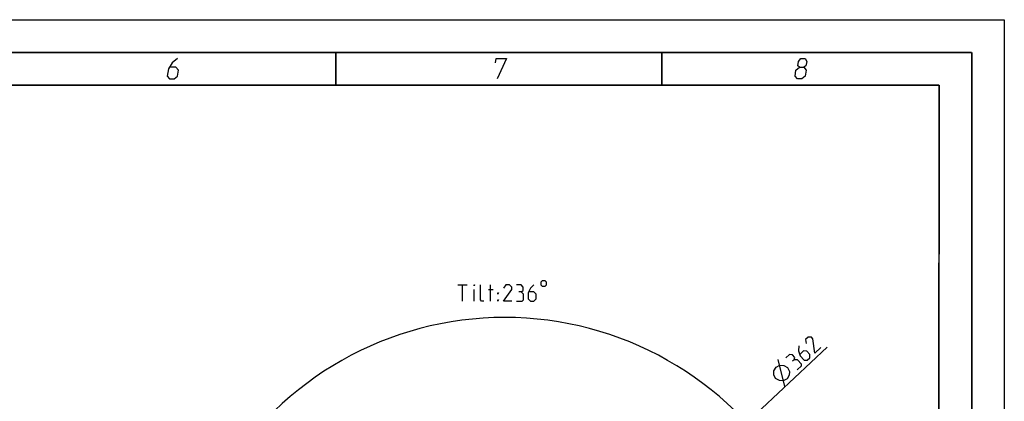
# Model space of a CAD drawing. Header units: millimetres. Extents: x 0 to 420, y 0 to 297.
# Tile 100 of 100: x 269 to 420, y 239 to 297. Entities that reach past the tile are written whole.
import ezdxf

# ---------------------------------------------------------------- set-up
doc = ezdxf.new("R2010")
doc.units = ezdxf.units.MM
doc.header["$LTSCALE"] = 23.1
doc.layers.get('0').update_dxf_attribs({"linetype": 'CONTINUOUS'})
doc.layers.add('DIM_PILOTEES', color=7, linetype='CONTINUOUS')
doc.styles.get("Standard").update_dxf_attribs({"font": 'txt', "width": 0.7})
doc.styles.add('TEXTSTYLE_4', font='txt')
doc.dimstyles.new('DIMSTYLE_10', dxfattribs={"dimtxt": 2.5, "dimasz": 3.5, "dimexe": 2, "dimexo": 0, "dimgap": 2.5, "dimtad": 1, "dimdec": 0, "dimlfac": 5, "dimdsep": 46, "dimtxsty": 'STANDARD', "dimblk": '_FILLED', "dimblk1": '_FILLED', "dimblk2": '_FILLED', "dimcen": 0, "dimazin": 2, "dimtp": 0.5, "dimtm": 0.5, "dimtfac": 1, "dimtdec": 0, "dimtofl": 0, "dimtmove": 0, "dimatfit": 3, "dimldrblk": '_FILLED', "dimfxl": 1, "dimtolj": 1, "dimarcsym": 0})
doc.dimstyles.new('DIMSTYLE_11', dxfattribs={"dimtxt": 2.5, "dimasz": 3.5, "dimexe": 2, "dimexo": 0, "dimtad": 1, "dimdec": 0, "dimlfac": 5, "dimdsep": 46, "dimtxsty": 'STANDARD', "dimblk": '_FILLED', "dimblk1": '_FILLED', "dimblk2": '_FILLED', "dimcen": 0, "dimazin": 2, "dimtp": 0.5, "dimtm": 0.5, "dimtfac": 1, "dimtdec": 0, "dimtofl": 0, "dimtmove": 0, "dimatfit": 1, "dimldrblk": '_FILLED', "dimfxl": 1, "dimtolj": 1, "dimarcsym": 0})

# ---------------------------------------------------------------- blocks, each defined once
blk = doc.blocks.new('*D19')
at = {"layer": 'DIM_PILOTEES', "color": 2, "linetype": 'CONTINUOUS'}
for start, end in [(90, 208), (-28, 90)]:
    blk.add_arc((343.42, 200.71), 50.69, start, end, dxfattribs=at)
for points in [[(296.68, 179.84), (298.67, 176.91), (297.58, 180.28)], [(389.27, 180.28), (388.18, 176.91), (390.17, 179.84)]]:
    blk.add_solid(points, dxfattribs=at)
at = {"layer": 'DIM_PILOTEES', "color": 2, "linetype": 'CONTINUOUS', "insert": (343.42, 256.4), "char_height": 2.5, "width": 21.6071, "attachment_point": 2, "line_spacing_factor": 0.9}
blk.add_mtext('{\\ftxt;\\W0.0001;\\H0.0001;\\~}{\\ftxt;\\W2.8095238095;\\H2.5; }{\\ftxt;\\W0.0001;\\H0.0001;\\~}{\\ftxt;\\W0.0001;\\H0.0001;\\~}{\\ftxt;\\W2.2857142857;\\H2.5; }{\\ftxt;\\W0.0001;\\H0.0001;\\~}{\\ftxt;\\W0.0001;\\H0.0001;\\~}{\\ftxt;\\W0.6666666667;\\H2.5; }{\\ftxt;\\W0.0001;\\H0.0001;\\~}', dxfattribs=at)
blk = doc.blocks.new('_FILLED')
at = {"color": 0, "linetype": 'BYBLOCK'}
blk.add_solid([(0, 0), (-1, 0.143), (-1, -0.143)], dxfattribs=at)
blk = doc.blocks.new('*D20')
at = {"layer": 'DIM_PILOTEES', "color": 2, "linetype": 'CONTINUOUS'}
blk.add_line((369.88, 225.4), (392.84, 246.84), dxfattribs=at)
at = {"layer": 'DIM_PILOTEES', "color": 2, "linetype": 'CONTINUOUS', "xscale": 3.5, "yscale": 3.5, "zscale": 3.5, "rotation": 223.0286752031}
blk.add_blockref('_FILLED', (369.88, 225.4), dxfattribs=at)
at = {"layer": 'DIM_PILOTEES', "color": 2, "linetype": 'CONTINUOUS', "insert": (384.09, 242.95), "char_height": 2.5, "width": 13.5714, "attachment_point": 1, "rotation": 43.0287, "line_spacing_factor": 0.9, "style": 'TEXTSTYLE_4'}
blk.add_mtext('{\\ftxt;\\W0.0001;\\H0.0001;\\~}{\\ftxt;\\W1.3333333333;\\H2.5; }{\\ftxt;\\W0.0001;\\H0.0001;\\~}{\\ftxt;\\W0.0001;\\H0.0001;\\~}{\\ftxt;\\W2.2857142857;\\H2.5; }{\\ftxt;\\W0.0001;\\H0.0001;\\~}', dxfattribs=at)

msp = doc.modelspace()

# ---------------------------------------------------------------- linework, layer by layer
at = {"color": 7, "linetype": 'CONTINUOUS'}
for p, q in [((0, 297), (420, 297)), ((420, 297), (420, 0)), ((25, 286.9999), (410, 286.9999)), ((410, 286.9999), (409.8296, 10.1087))]:
    msp.add_line(p, q, dxfattribs=at)
at = {"color": 7, "linetype": 'CONTINUOUS', "const_width": 0.25}
for points in [[(415, 292), (20, 292)], [(317.5002, 292), (317.5002, 287)], [(367.5001, 292), (367.5001, 287)], [(415, 5), (415, 292)], [(25, 287), (410, 287)], [(410, 287), (409.8468, 9.9234)]]:
    msp.add_lwpolyline(points, dxfattribs=at)
at = {"color": 2, "linetype": 'CONTINUOUS'}
for points in [[(293.2289, 291.075), (292.4437, 290.4), (291.8468, 289.5), (291.6631, 288.375), (292.0396, 287.925), (292.7146, 287.925), (293.2381, 288.375), (293.385, 289.275), (293.0085, 289.725), (292.0335, 289.725)], [(341.9937, 290.4), (342.1039, 291.075), (343.6789, 291.075), (342.2646, 287.925)], [(388.5833, 289.725), (388.32, 289.95), (388.4302, 290.625), (388.8037, 291.075), (389.4787, 291.075), (389.7052, 290.625), (389.595, 289.95), (389.2583, 289.725), (389.6348, 289.275), (389.4879, 288.375), (388.9644, 287.925), (388.2894, 287.925), (387.9129, 288.375)], [(387.9129, 288.375), (388.0598, 289.275), (388.5833, 289.725), (389.2583, 289.725)]]:
    msp.add_lwpolyline(points, dxfattribs=at)
at = {"layer": 'DIM_PILOTEES', "color": 2, "linetype": 'CONTINUOUS'}
for p, q in [((336.2216, 256.4027), (337.6502, 256.4027)), ((336.9359, 253.9027), (336.9359, 256.4027)), ((338.7216, 253.9027), (338.7216, 255.6884)), ((340.924, 255.6884), (341.6383, 255.6884)), ((341.2216, 253.9027), (341.2216, 256.4027)), ((386.3754, 240.8043), (385.3395, 244.9672))]:
    msp.add_line(p, q, dxfattribs=at)
for points in [[(348.9597, 256.8194), (348.9597, 256.4027), (349.168, 256.1944), (349.5847, 256.1944), (349.793, 256.4027), (349.793, 256.8194), (349.5847, 257.0277), (349.168, 257.0277), (348.9597, 256.8194)], [(338.7216, 256.2242), (338.7216, 256.4027), (338.7811, 256.4027), (338.7216, 256.2242)], [(340.2097, 253.9027), (339.8525, 253.9027), (339.674, 254.0813), (339.674, 256.4027)], [(342.3526, 254.9742), (342.3526, 255.1527), (342.4716, 255.1527), (342.3526, 254.9742)], [(344.4954, 253.9027), (343.2454, 253.9027), (344.4954, 255.6884), (344.4954, 256.0456), (344.1383, 256.4027), (343.6026, 256.4027), (343.2454, 255.867)], [(345.924, 255.3313), (346.2216, 255.5099), (346.2216, 256.0456), (345.924, 256.4027), (345.2097, 256.4027)], [(345.2097, 253.9027), (346.1026, 253.9027), (346.2811, 254.0813), (346.2811, 254.9742), (345.924, 255.3313), (345.5668, 255.3313)], [(347.8883, 256.4027), (347.3526, 255.867), (346.9954, 255.1527), (346.9954, 254.2599), (347.3526, 253.9027), (347.8883, 253.9027), (348.2454, 254.2599), (348.2454, 254.9742), (347.8883, 255.3313), (347.1145, 255.3313)], [(342.3526, 253.9027), (342.3526, 254.0813), (342.4716, 254.0813), (342.3526, 253.9027)], [(391.8884, 246.8054), (390.9746, 245.9524), (390.6699, 248.1108), (390.4262, 248.3718), (389.9214, 248.3892), (389.5298, 248.0236), (389.6343, 247.3883)], [(388.4855, 247.0489), (388.4594, 246.2917), (388.6857, 245.5258), (389.295, 244.8731), (389.7998, 244.8558), (390.1914, 245.2213), (390.2088, 245.7261), (389.7214, 246.2482), (389.2166, 246.2656), (388.6509, 245.7376)], [(387.7807, 244.9253), (387.8764, 245.2589), (387.5108, 245.6505), (387.0496, 245.7085), (386.5274, 245.2211)], [(388.2333, 243.3935), (388.886, 244.0028), (388.8947, 244.2552), (388.2855, 244.9079), (387.7807, 244.9253), (387.5196, 244.6816)], [(384.9437, 242.0328), (384.6695, 242.6318), (384.6898, 243.2207), (385.0045, 243.7995), (385.6035, 244.0737), (386.1924, 244.0534), (386.7712, 243.7387), (387.0454, 243.1396), (387.0251, 242.5507), (386.7104, 241.972), (386.1114, 241.6978), (385.5224, 241.7181), (384.9437, 242.0328)]]:
    msp.add_lwpolyline(points, dxfattribs=at)

# ---------------------------------------------------------------- dimensions: what is measured, and where the dimension line sits
dim = msp.add_angular_dim_3p(base=(343.424, 251.4027), center=(343.424, 200.7112), p1=(388.1819, 176.913), p2=(298.666, 176.913), text='{\\ftxt;\\W0.0001;\\H0.0001;\\~}{\\ftxt;\\W2.8095238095;\\H2.5; }{\\ftxt;\\W0.0001;\\H0.0001;\\~}{\\ftxt;\\W0.0001;\\H0.0001;\\~}{\\ftxt;\\W2.2857142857;\\H2.5; }{\\ftxt;\\W0.0001;\\H0.0001;\\~}{\\ftxt;\\W0.0001;\\H0.0001;\\~}{\\ftxt;\\W0.6666666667;\\H2.5; }{\\ftxt;\\W0.0001;\\H0.0001;\\~}', dimstyle='DIMSTYLE_10', dxfattribs=at)
dim.commit()
dim.dimension.update_dxf_attribs({"geometry": '*D19', "text_midpoint": (348.6712, 251.1304), "dimtype": 165})
dim = msp.add_diameter_dim_2p(p1=(369.875, 225.402), p2=(316.9729, 176.0205), text='{\\ftxt;\\W0.0001;\\H0.0001;\\~}{\\ftxt;\\W1.3333333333;\\H2.5; }{\\ftxt;\\W0.0001;\\H0.0001;\\~}{\\ftxt;\\W0.0001;\\H0.0001;\\~}{\\ftxt;\\W2.2857142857;\\H2.5; }{\\ftxt;\\W0.0001;\\H0.0001;\\~}', dimstyle='DIMSTYLE_11', override={"dimpost": '<>'}, dxfattribs=at)
dim.commit()
dim.dimension.update_dxf_attribs({"geometry": '*D20', "text_midpoint": (388.6598, 242.9367), "dimtype": 163})

doc.saveas('drawing.dxf')
